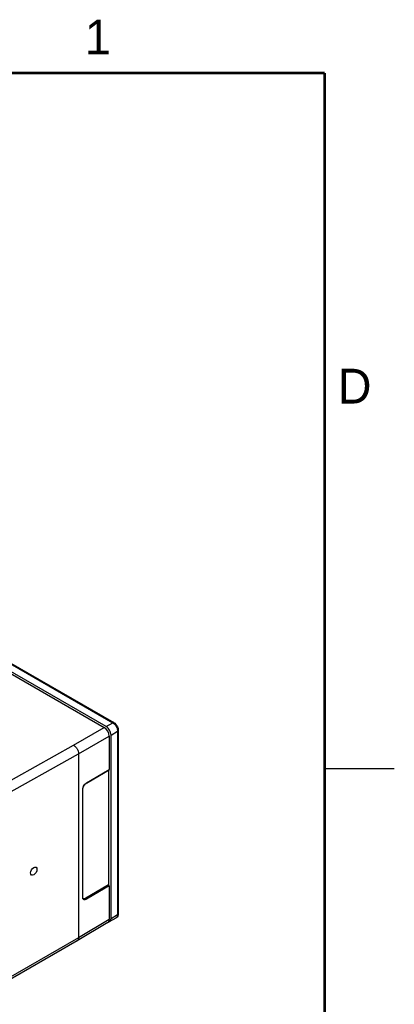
# Model space of a CAD drawing. Header units: inches. Extents: x 0 to 34, y 0 to 22.
# Tile 97 of 97: x 31.3 to 34, y 14.8 to 21.9. Entities that reach past the tile are written whole.
import ezdxf

# ---------------------------------------------------------------- set-up
doc = ezdxf.new("R2010")
doc.units = ezdxf.units.IN
doc.header["$LTSCALE"] = 1.87
doc.header["$MEASUREMENT"] = 0
doc.layers.get('0').update_dxf_attribs({"linetype": 'CONTINUOUS'})
doc.styles.add('TEXTSTYLE_2', font='txt')

msp = doc.modelspace()

# ---------------------------------------------------------------- linework, layer by layer
at = {"color": 7, "linetype": 'CONTINUOUS'}
for p, q in [((26.3958, 20.0526), (31.9779, 16.8296)), ((26.4033, 20.0534), (31.9854, 16.8303)), ((26.3354, 20.0177), (31.9174, 16.7947)), ((31.9301, 16.802), (30.8605, 17.4196)), ((31.6973, 16.6676), (31.9174, 16.7947)), ((31.9301, 16.802), (31.9779, 16.8296)), ((32.0177, 16.7745), (32.0177, 15.4566)), ((31.7323, 16.6062), (31.9528, 16.7335)), ((31.9528, 16.7335), (31.9528, 16.4928)), ((31.9655, 16.7408), (32.0133, 16.7684)), ((31.9655, 15.4229), (31.9655, 16.7408)), ((32.0133, 16.7684), (32.0133, 15.4505)), ((31.1054, 16.3377), (31.6973, 16.6676)), ((31.1406, 16.2763), (31.7323, 16.6062)), ((31.7323, 16.6062), (31.7323, 15.2837)), ((31.7893, 16.3959), (31.9523, 16.4917)), ((31.7898, 16.3971), (31.9528, 16.4928)), ((31.9475, 16.4888), (31.9475, 15.6636)), ((31.762, 15.5734), (31.762, 16.3516)), ((31.7627, 15.5744), (31.7627, 16.3526)), ((31.7682, 16.3735), (31.7686, 16.3734)), ((31.7893, 16.3959), (31.7848, 16.3928)), ((31.9475, 15.6636), (31.7845, 15.5678)), ((31.9492, 15.6605), (31.7863, 15.5648)), ((31.951, 15.6595), (31.7881, 15.5637)), ((31.9528, 15.6564), (31.7898, 15.5607)), ((31.951, 15.6595), (31.9492, 15.6605)), ((31.9528, 15.6564), (31.9528, 15.4155)), ((31.7654, 15.5662), (31.7637, 15.5676)), ((31.7661, 15.5606), (31.7647, 15.5624)), ((31.7654, 15.5662), (31.765, 15.5648)), ((31.7682, 15.5588), (31.7661, 15.5606)), ((31.7683, 15.5616), (31.7677, 15.562)), ((31.7881, 15.5637), (31.7863, 15.5648)), ((31.9655, 15.4229), (32.0133, 15.4505)), ((31.9426, 15.3927), (31.7224, 15.2611)), ((31.9528, 15.4155), (31.7323, 15.2837)), ((31.9551, 15.4), (32.0029, 15.4276)), ((31.7222, 15.2609), (31.1303, 14.9192)), ((31.7323, 15.2837), (31.1406, 14.942)), ((31.7224, 15.2611), (31.7222, 15.2609))]:
    msp.add_line(p, q, dxfattribs=at)
at = {"color": 2, "linetype": 'CONTINUOUS'}
msp.add_line((33.5, 16.5), (34, 16.5), dxfattribs=at)
at = {"color": 7, "linetype": 'CONTINUOUS', "const_width": 0.02}
for points in [[(33.5, 21.5), (0.5, 21.5)], [(33.5, 0.5), (33.5, 21.5)]]:
    msp.add_lwpolyline(points, dxfattribs=at)
at = {"color": 7, "linetype": 'CONTINUOUS'}
for centre, radius, start, end in [((31.816, 16.3473), 0.054, 151.15395, 153.24486), ((31.7767, 15.57), 0.0142, 207.34157, 212.31643), ((31.7721, 15.5766), 0.0124, 237.39033, 248.15332), ((31.7723, 15.569), 0.00835, 230.32202, 235.29592), ((31.7722, 15.5688), 0.00818, 235.30906, 237.36294), ((31.7675, 15.5967), 0.0335, 297.19522, 300.46344), ((31.7698, 15.5947), 0.036, 297.67902, 300.4547)]:
    msp.add_arc(centre, radius, start, end, dxfattribs=at)
for centre, major_axis, ratio, start_param, end_param in [((31.9174, 16.7539), (-0.025, 0.0433), 0.577376, -2.356205, -0.785485), ((31.951, 16.4938), (-0.00125, 0.00217), 0.577332, -3.137229, -2.356281), ((31.9492, 15.6626), (-0.00125, 0.00217), 0.577332, 0.785312, 2.356108), ((31.951, 15.6574), (-0.00125, 0.00217), 0.577332, -2.356281, -0.785485), ((31.9174, 15.4359), (-0.025, 0.0433), 0.577288, -3.132867, -2.356281)]:
    msp.add_ellipse(centre, major_axis=major_axis, ratio=ratio, start_param=start_param, end_param=end_param, dxfattribs=at)
msp.add_ellipse((31.4107, 15.7624), major_axis=(0.0165, 0.028), ratio=0.582348, dxfattribs=at)
for points, knots in [([(31.9655, 16.7408), (31.9655, 16.7529), (31.9572, 16.7768), (31.9406, 16.7959), (31.9301, 16.802)], [0, 0, 0, 0, 0.499994, 1, 1, 1, 1]), ([(31.9854, 16.8303), (31.9849, 16.8306), (31.9824, 16.8315), (31.9797, 16.8306), (31.9779, 16.8296)], [0, 0, 0, 0, 0.220853, 1, 1, 1, 1]), ([(31.9779, 16.8296), (31.9884, 16.8235), (32.005, 16.8044), (32.0133, 16.7805), (32.0133, 16.7684)], [0, 0, 0, 0, 0.500006, 1, 1, 1, 1]), ([(31.9854, 16.8303), (31.9901, 16.8276), (32.0072, 16.8136), (32.0177, 16.791), (32.0177, 16.7745)], [0, 0, 0, 0, 0.246428, 1, 1, 1, 1]), ([(32.0177, 16.7745), (32.0177, 16.7739), (32.0172, 16.7713), (32.015, 16.7694), (32.0133, 16.7684)], [0, 0, 0, 0, 0.220863, 1, 1, 1, 1]), ([(31.6973, 16.6676), (31.7023, 16.6647), (31.7118, 16.6567), (31.7261, 16.6369), (31.7323, 16.6183), (31.7323, 16.6062)], [0, 0, 0, 0, 0.237915, 0.501494, 1, 1, 1, 1]), ([(31.762, 16.3516), (31.762, 16.3534), (31.7626, 16.361), (31.7654, 16.3684), (31.7682, 16.3735)], [0, 0, 0, 0, 0.229282, 1, 1, 1, 1]), ([(31.762, 16.3516), (31.7621, 16.3517), (31.7624, 16.3519), (31.7627, 16.3523), (31.7627, 16.3526)], [0, 0, 0, 0, 0.294344, 1, 1, 1, 1]), ([(31.7627, 16.3526), (31.7627, 16.3541), (31.7632, 16.3607), (31.7654, 16.3671), (31.7677, 16.3716)], [0, 0, 0, 0, 0.22692, 1, 1, 1, 1]), ([(31.7682, 16.3735), (31.771, 16.3785), (31.7772, 16.3873), (31.7855, 16.3945), (31.7898, 16.3971)], [0, 0, 0, 0, 0.52608, 1, 1, 1, 1]), ([(31.7848, 16.3928), (31.7832, 16.3916), (31.7769, 16.386), (31.7718, 16.379), (31.7686, 16.3734)], [0, 0, 0, 0, 0.234935, 1, 1, 1, 1]), ([(31.7898, 16.3971), (31.7898, 16.3969), (31.7898, 16.3965), (31.7896, 16.3961), (31.7893, 16.3959)], [0, 0, 0, 0, 0.293847, 1, 1, 1, 1]), ([(31.762, 15.5734), (31.7621, 15.5735), (31.7624, 15.5737), (31.7627, 15.5741), (31.7627, 15.5744)], [0, 0, 0, 0, 0.294344, 1, 1, 1, 1]), ([(31.7641, 15.5635), (31.7637, 15.5642), (31.7624, 15.5673), (31.762, 15.5708), (31.762, 15.5734)], [0, 0, 0, 0, 0.227834, 1, 1, 1, 1]), ([(31.7633, 15.5691), (31.7632, 15.5695), (31.7628, 15.5712), (31.7627, 15.573), (31.7627, 15.5744)], [0, 0, 0, 0, 0.234163, 1, 1, 1, 1]), ([(31.767, 15.5625), (31.7665, 15.5629), (31.7648, 15.5647), (31.7637, 15.5672), (31.7633, 15.5691)], [0, 0, 0, 0, 0.221155, 1, 1, 1, 1]), ([(31.7828, 15.5669), (31.7803, 15.5656), (31.7752, 15.5637), (31.7697, 15.5642), (31.7675, 15.5651)], [0, 0, 0, 0, 0.543192, 1, 1, 1, 1]), ([(31.7863, 15.5648), (31.7832, 15.563), (31.7771, 15.5603), (31.7702, 15.5609), (31.7676, 15.5621)], [0, 0, 0, 0, 0.549579, 1, 1, 1, 1]), ([(31.7682, 15.5588), (31.7685, 15.5593), (31.7689, 15.5605), (31.7682, 15.5616), (31.7678, 15.5619)], [0, 0, 0, 0, 0.534207, 1, 1, 1, 1]), ([(31.7898, 15.5607), (31.7863, 15.5586), (31.7805, 15.5563), (31.7729, 15.5566), (31.7696, 15.5579), (31.7682, 15.5588)], [0, 0, 0, 0, 0.548824, 0.781712, 1, 1, 1, 1]), ([(31.7865, 15.5629), (31.7835, 15.5613), (31.7774, 15.5591), (31.7708, 15.5602), (31.7683, 15.5616)], [0, 0, 0, 0, 0.546702, 1, 1, 1, 1]), ([(31.7845, 15.5678), (31.7845, 15.5675), (31.7847, 15.5663), (31.7855, 15.5652), (31.7863, 15.5648)], [0, 0, 0, 0, 0.240462, 1, 1, 1, 1]), ([(31.7898, 15.5607), (31.7898, 15.561), (31.7896, 15.5622), (31.7889, 15.5633), (31.7881, 15.5637)], [0, 0, 0, 0, 0.240462, 1, 1, 1, 1]), ([(32.0177, 15.4566), (32.0177, 15.4509), (32.0157, 15.4394), (32.0077, 15.4304), (32.0029, 15.4276)], [0, 0, 0, 0, 0.507691, 1, 1, 1, 1]), ([(32.0133, 15.4505), (32.0133, 15.4457), (32.0121, 15.4369), (32.0063, 15.4296), (32.0029, 15.4276)], [0, 0, 0, 0, 0.550825, 1, 1, 1, 1]), ([(32.0177, 15.4566), (32.0177, 15.4561), (32.0172, 15.4534), (32.015, 15.4515), (32.0133, 15.4505)], [0, 0, 0, 0, 0.220863, 1, 1, 1, 1]), ([(31.9551, 15.4), (31.9585, 15.402), (31.9643, 15.4093), (31.9655, 15.4181), (31.9655, 15.4229)], [0, 0, 0, 0, 0.449175, 1, 1, 1, 1]), ([(31.7323, 15.2837), (31.7323, 15.279), (31.7314, 15.2721), (31.727, 15.2646), (31.724, 15.262), (31.7224, 15.2611)], [0, 0, 0, 0, 0.548231, 0.781993, 1, 1, 1, 1])]:
    msp.add_open_spline(points, degree=3, knots=knots, dxfattribs=at)
msp.add_open_spline([(31.9481, 15.3978), (31.9505, 15.398), (31.953, 15.3988), (31.9551, 15.4)], degree=3, dxfattribs=at)

# ---------------------------------------------------------------- texts
at = {"color": 2, "linetype": 'CONTINUOUS', "char_height": 0.25, "width": 0.25, "attachment_point": 1, "line_spacing_factor": 0.9, "style": 'TEXTSTYLE_2'}
for s, insert in [('1', (31.7781, 21.8826)), ('D', (33.5947, 19.3736))]:
    msp.add_mtext(s, dxfattribs=dict(at, insert=insert))

doc.saveas('drawing.dxf')
